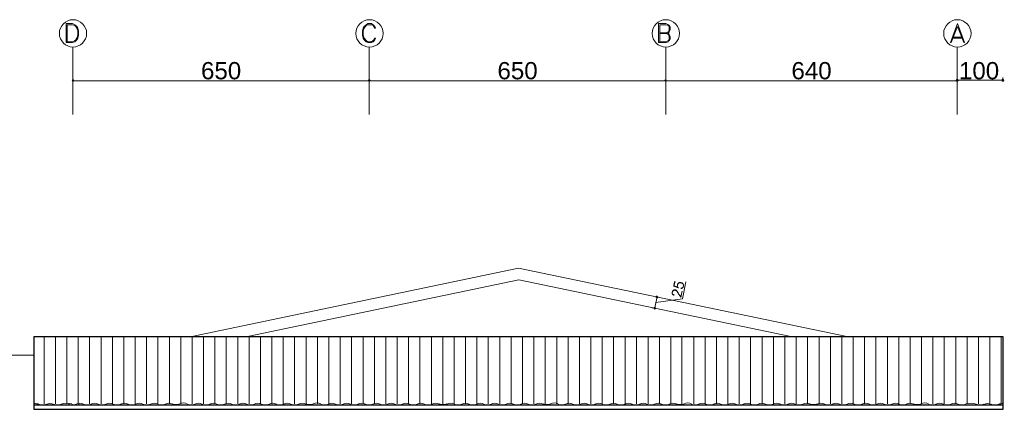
# Model space of a CAD drawing. Header units: metres. Extents: x 6 to 182, y 4 to 63.
# Tile 17 of 28: x 127 to 154, y 17 to 28. Entities that reach past the tile are written whole.
import ezdxf

# ---------------------------------------------------------------- set-up
doc = ezdxf.new("R2010")
doc.units = ezdxf.units.M
doc.header["$MEASUREMENT"] = 0
for name, color, linetype in [('PDF15_dim', 7, 'Continuous'), ('PDF15_hatch-borshi', 7, 'Continuous'), ('PDF15_rahpelee', 7, 'Continuous'), ('PDF15_Text', 7, 'Continuous'), ('PDF15_textt', 7, 'Continuous')]:
    doc.layers.add(name, color=color, linetype=linetype)
doc.styles.add('PDF Arial', font='arial.ttf')

msp = doc.modelspace()

# ---------------------------------------------------------------- hatches: boundary and pattern name
at = {"layer": 'PDF15_dim', "transparency": 33554559}
for points in [[(145.019, 20.273), (145.019, 20.312), (145.028, 20.312), (145.028, 20.312), (145.028, 20.312), (145.038, 20.312), (145.038, 20.312), (145.048, 20.312), (145.048, 20.312), (145.048, 20.312), (145.057, 20.321), (145.057, 20.321), (145.057, 20.321), (145.067, 20.321), (145.067, 20.321), (145.067, 20.331), (145.067, 20.331), (145.076, 20.331), (145.076, 20.331), (145.076, 20.341), (145.076, 20.341), (145.086, 20.35), (145.086, 20.35), (145.086, 20.35), (145.086, 20.35), (145.086, 20.36), (145.086, 20.36), (145.086, 20.37), (145.086, 20.37), (145.086, 20.37), (145.086, 20.379), (145.086, 20.379), (145.086, 20.389), (145.076, 20.389), (145.076, 20.389), (145.076, 20.398), (145.076, 20.398), (145.076, 20.398), (145.067, 20.398), (145.067, 20.408), (145.067, 20.408), (145.067, 20.408), (145.057, 20.408), (145.057, 20.418), (145.057, 20.418), (145.048, 20.418), (145.048, 20.418), (145.048, 20.418), (145.038, 20.427), (145.038, 20.427), (145.028, 20.427), (145.028, 20.427), (145.028, 20.427), (145.019, 20.427), (145.019, 20.427), (145.019, 20.427), (145.009, 20.427), (145.009, 20.427), (144.999, 20.427), (144.999, 20.427), (144.999, 20.427), (144.99, 20.427), (144.99, 20.427), (144.98, 20.427), (144.98, 20.418), (144.98, 20.418), (144.98, 20.418), (144.971, 20.418), (144.971, 20.418), (144.971, 20.418), (144.971, 20.408), (144.961, 20.408), (144.961, 20.408), (144.961, 20.398), (144.961, 20.398), (144.961, 20.398), (144.951, 20.389), (144.951, 20.389), (144.951, 20.379), (144.951, 20.379), (144.951, 20.379), (144.951, 20.37), (144.951, 20.37), (144.951, 20.36), (144.951, 20.36), (144.951, 20.36), (144.951, 20.35), (144.951, 20.35), (144.951, 20.35), (144.951, 20.341), (144.961, 20.341), (144.961, 20.341), (144.961, 20.331), (144.961, 20.331), (144.961, 20.331), (144.971, 20.321), (144.971, 20.321), (144.961, 20.292), (144.816, 20.35), (144.845, 20.485), (144.884, 20.485), (144.855, 20.37), (144.932, 20.341), (144.932, 20.341), (144.932, 20.35), (144.922, 20.35), (144.922, 20.36), (144.922, 20.36), (144.922, 20.36), (144.922, 20.37), (144.922, 20.37), (144.922, 20.379), (144.922, 20.379), (144.922, 20.379), (144.922, 20.389), (144.922, 20.389), (144.922, 20.398), (144.922, 20.398), (144.922, 20.398), (144.922, 20.408), (144.922, 20.408), (144.932, 20.408), (144.932, 20.418), (144.932, 20.418), (144.932, 20.418), (144.932, 20.427), (144.942, 20.427), (144.942, 20.427), (144.942, 20.437), (144.942, 20.437), (144.951, 20.437), (144.951, 20.447), (144.951, 20.447), (144.951, 20.447), (144.961, 20.447), (144.961, 20.456), (144.961, 20.456), (144.971, 20.456), (144.971, 20.456), (144.971, 20.456), (144.98, 20.466), (144.98, 20.466), (144.99, 20.466), (144.99, 20.466), (144.99, 20.466), (144.999, 20.466), (144.999, 20.466), (145.009, 20.466), (145.009, 20.466), (145.009, 20.466), (145.019, 20.466), (145.019, 20.466), (145.028, 20.466), (145.028, 20.466), (145.028, 20.466), (145.038, 20.466), (145.038, 20.466), (145.048, 20.456), (145.048, 20.456), (145.048, 20.456), (145.057, 20.456), (145.057, 20.456), (145.067, 20.456), (145.067, 20.456), (145.067, 20.447), (145.076, 20.447), (145.076, 20.447), (145.076, 20.447), (145.086, 20.437), (145.086, 20.437), (145.086, 20.437), (145.086, 20.437), (145.096, 20.427), (145.096, 20.427), (145.096, 20.427), (145.096, 20.418), (145.096, 20.418), (145.105, 20.418), (145.105, 20.408), (145.105, 20.408), (145.105, 20.408), (145.105, 20.398), (145.105, 20.398), (145.115, 20.398), (145.115, 20.389), (145.115, 20.389), (145.115, 20.389), (145.115, 20.379), (145.115, 20.379), (145.115, 20.37), (145.115, 20.37), (145.115, 20.37), (145.115, 20.36), (145.115, 20.36), (145.115, 20.35), (145.115, 20.35), (145.115, 20.35), (145.115, 20.341), (145.105, 20.341), (145.105, 20.331), (145.105, 20.331), (145.105, 20.331), (145.105, 20.321), (145.105, 20.321), (145.105, 20.321), (145.096, 20.312), (145.096, 20.312), (145.096, 20.312), (145.096, 20.302), (145.086, 20.302), (145.086, 20.302), (145.086, 20.292), (145.086, 20.292), (145.076, 20.292), (145.076, 20.292), (145.076, 20.292), (145.067, 20.283), (145.067, 20.283), (145.067, 20.283), (145.057, 20.283), (145.057, 20.283), (145.057, 20.283), (145.048, 20.273), (145.048, 20.273), (145.048, 20.273), (145.038, 20.273), (145.038, 20.273), (145.028, 20.273), (145.028, 20.273), (145.019, 20.273), (145.019, 20.273), (145.019, 20.273)], [(145.048, 20.225), (145.076, 20.225), (145.038, 20.042), (145.038, 20.042), (145.038, 20.042), (145.028, 20.042), (145.028, 20.042), (145.019, 20.042), (145.019, 20.042), (145.019, 20.052), (145.019, 20.052), (145.009, 20.052), (145.009, 20.052), (145.009, 20.052), (144.999, 20.061), (144.999, 20.061), (144.999, 20.061), (144.999, 20.071), (144.99, 20.071), (144.99, 20.071), (144.99, 20.081), (144.99, 20.081), (144.98, 20.081), (144.98, 20.081), (144.98, 20.081), (144.98, 20.09), (144.98, 20.09), (144.971, 20.09), (144.971, 20.1), (144.971, 20.1), (144.971, 20.1), (144.971, 20.109), (144.961, 20.109), (144.961, 20.119), (144.961, 20.119), (144.961, 20.119), (144.951, 20.129), (144.951, 20.129), (144.951, 20.138), (144.951, 20.138), (144.942, 20.148), (144.942, 20.148), (144.942, 20.158), (144.942, 20.158), (144.942, 20.158), (144.932, 20.167), (144.932, 20.167), (144.932, 20.177), (144.932, 20.177), (144.922, 20.177), (144.922, 20.187), (144.922, 20.187), (144.922, 20.187), (144.922, 20.196), (144.913, 20.196), (144.913, 20.196), (144.913, 20.196), (144.913, 20.206), (144.913, 20.206), (144.903, 20.206), (144.903, 20.206), (144.903, 20.215), (144.893, 20.215), (144.893, 20.215), (144.893, 20.215), (144.884, 20.225), (144.884, 20.225), (144.884, 20.225), (144.874, 20.225), (144.874, 20.225), (144.874, 20.225), (144.874, 20.225), (144.865, 20.235), (144.865, 20.235), (144.855, 20.235), (144.855, 20.235), (144.855, 20.225), (144.845, 20.225), (144.845, 20.225), (144.836, 20.225), (144.836, 20.225), (144.836, 20.225), (144.836, 20.225), (144.826, 20.215), (144.826, 20.215), (144.826, 20.215), (144.826, 20.215), (144.816, 20.206), (144.816, 20.206), (144.816, 20.206), (144.816, 20.196), (144.816, 20.196), (144.807, 20.187), (144.807, 20.187), (144.807, 20.187), (144.807, 20.177), (144.807, 20.177), (144.807, 20.167), (144.807, 20.167), (144.807, 20.167), (144.807, 20.158), (144.807, 20.158), (144.816, 20.148), (144.816, 20.148), (144.816, 20.148), (144.816, 20.148), (144.816, 20.138), (144.826, 20.138), (144.826, 20.138), (144.826, 20.129), (144.826, 20.129), (144.836, 20.129), (144.836, 20.129), (144.836, 20.129), (144.845, 20.129), (144.845, 20.119), (144.855, 20.119), (144.855, 20.119), (144.845, 20.09), (144.836, 20.09), (144.836, 20.09), (144.836, 20.09), (144.826, 20.09), (144.826, 20.09), (144.816, 20.1), (144.816, 20.1), (144.816, 20.1), (144.807, 20.1), (144.807, 20.1), (144.807, 20.109), (144.807, 20.109), (144.797, 20.109), (144.797, 20.119), (144.797, 20.119), (144.797, 20.119), (144.788, 20.119), (144.788, 20.129), (144.788, 20.129), (144.788, 20.129), (144.788, 20.138), (144.788, 20.138), (144.778, 20.138), (144.778, 20.148), (144.778, 20.148), (144.778, 20.158), (144.778, 20.158), (144.778, 20.158), (144.778, 20.167), (144.778, 20.167), (144.778, 20.177), (144.778, 20.177), (144.778, 20.177), (144.778, 20.187), (144.778, 20.187), (144.778, 20.196), (144.788, 20.196), (144.788, 20.206), (144.788, 20.206), (144.788, 20.206), (144.788, 20.215), (144.788, 20.215), (144.788, 20.225), (144.797, 20.225), (144.797, 20.225), (144.797, 20.235), (144.797, 20.235), (144.797, 20.235), (144.807, 20.244), (144.807, 20.244), (144.807, 20.244), (144.816, 20.244), (144.816, 20.254), (144.816, 20.254), (144.816, 20.254), (144.816, 20.254), (144.826, 20.254), (144.826, 20.254), (144.836, 20.264), (144.836, 20.264), (144.836, 20.264), (144.845, 20.264), (144.845, 20.264), (144.845, 20.264), (144.855, 20.264), (144.855, 20.264), (144.865, 20.264), (144.865, 20.264), (144.865, 20.264), (144.874, 20.264), (144.874, 20.264), (144.874, 20.264), (144.884, 20.264), (144.884, 20.264), (144.893, 20.264), (144.893, 20.264), (144.893, 20.254), (144.903, 20.254), (144.903, 20.254), (144.903, 20.254), (144.913, 20.254), (144.913, 20.244), (144.913, 20.244), (144.922, 20.244), (144.922, 20.244), (144.922, 20.235), (144.922, 20.235), (144.932, 20.235), (144.932, 20.225), (144.932, 20.225), (144.942, 20.225), (144.942, 20.225), (144.942, 20.215), (144.942, 20.215), (144.942, 20.215), (144.942, 20.215), (144.951, 20.206), (144.951, 20.206), (144.951, 20.206), (144.951, 20.196), (144.951, 20.196), (144.961, 20.196), (144.961, 20.187), (144.961, 20.187), (144.961, 20.177), (144.971, 20.177), (144.971, 20.177), (144.971, 20.167), (144.971, 20.167), (144.98, 20.158), (144.98, 20.158), (144.98, 20.148), (144.98, 20.148), (144.98, 20.138), (144.99, 20.138), (144.99, 20.138), (144.99, 20.129), (144.99, 20.129), (144.999, 20.119), (144.999, 20.119), (144.999, 20.119), (144.999, 20.119), (144.999, 20.109), (144.999, 20.109), (144.999, 20.109), (145.009, 20.109), (145.009, 20.1), (145.009, 20.1), (145.009, 20.1), (145.019, 20.1), (145.019, 20.09), (145.019, 20.09)]]:
    msp.add_hatch(color=256, dxfattribs=at).paths.add_polyline_path(points)

# ---------------------------------------------------------------- linework, layer by layer
at = {"layer": 'PDF15_dim', "lineweight": 20}
for points in [[(128.492, 26.013), (128.492, 25.869)], [(152.541, 25.946), (152.541, 26.023)], [(152.541, 26.013), (152.541, 25.869)], [(153.783, 25.946), (153.783, 26.023)], [(136.514, 25.936), (136.476, 25.936), (128.569, 25.936), (128.53, 25.936)], [(144.576, 25.936), (144.537, 25.936), (136.63, 25.936), (136.591, 25.936)], [(152.502, 25.936), (152.464, 25.936), (144.682, 25.936), (144.643, 25.936)], [(152.579, 25.946), (152.618, 25.946), (153.706, 25.946), (153.745, 25.946)], [(144.345, 19.907), (145.067, 20.004), (145.163, 20.466)], [(144.373, 20.052), (144.306, 20.071)], [(144.325, 19.792), (144.325, 19.821), (144.364, 19.984), (144.373, 20.023)], [(144.316, 19.753), (144.239, 19.763)]]:
    msp.add_lwpolyline(points, dxfattribs=at)
for points in [[(136.553, 25.869), (136.553, 26.013)], [(144.614, 25.869), (144.614, 26.013)]]:
    msp.add_lwpolyline(points, close=True, dxfattribs=at)
at = {"layer": 'PDF15_dim', "transparency": 33554559}
for points in [[(128.492, 25.975), (128.472, 25.965), (128.492, 25.936)], [(128.492, 25.936), (128.52, 25.965), (128.492, 25.975)], [(136.553, 25.975), (136.524, 25.965), (136.553, 25.936)], [(136.553, 25.936), (136.553, 25.975), (136.524, 25.965)], [(136.553, 25.936), (136.582, 25.965), (136.553, 25.975)], [(136.582, 25.965), (136.553, 25.936), (136.553, 25.975)], [(144.614, 25.975), (144.585, 25.965), (144.614, 25.936)], [(144.614, 25.936), (144.614, 25.975), (144.585, 25.965)], [(144.614, 25.936), (144.633, 25.965), (144.614, 25.975)], [(144.633, 25.965), (144.614, 25.936), (144.614, 25.975)], [(152.512, 25.975), (152.541, 25.946), (152.502, 25.946)], [(152.541, 25.985), (152.512, 25.975), (152.541, 25.946)], [(152.541, 25.936), (152.541, 25.975), (152.512, 25.965)], [(152.541, 25.946), (152.57, 25.975), (152.541, 25.985)], [(152.57, 25.965), (152.541, 25.936), (152.541, 25.975)], [(152.579, 25.946), (152.541, 25.946), (152.57, 25.975)], [(153.754, 25.975), (153.745, 25.946), (153.783, 25.946)], [(153.783, 25.946), (153.783, 25.985), (153.754, 25.975)], [(153.812, 25.975), (153.783, 25.946), (153.783, 25.985)], [(153.822, 25.946), (153.812, 25.975), (153.783, 25.946)], [(128.472, 25.965), (128.492, 25.936), (128.463, 25.936)], [(128.463, 25.936), (128.472, 25.917), (128.492, 25.936)], [(128.472, 25.917), (128.492, 25.936), (128.492, 25.907)], [(128.53, 25.936), (128.492, 25.936), (128.52, 25.965)], [(128.492, 25.936), (128.492, 25.907), (128.52, 25.917)], [(128.52, 25.917), (128.53, 25.936), (128.492, 25.936)], [(136.524, 25.965), (136.553, 25.936), (136.514, 25.936)], [(136.524, 25.965), (136.514, 25.936), (136.553, 25.936)], [(136.514, 25.936), (136.524, 25.917), (136.553, 25.936)], [(136.514, 25.936), (136.553, 25.936), (136.524, 25.917)], [(136.524, 25.917), (136.553, 25.936), (136.553, 25.907)], [(136.553, 25.936), (136.524, 25.917), (136.553, 25.907)], [(136.591, 25.936), (136.553, 25.936), (136.582, 25.965)], [(136.591, 25.936), (136.582, 25.965), (136.553, 25.936)], [(136.553, 25.936), (136.553, 25.907), (136.582, 25.917)], [(136.582, 25.917), (136.591, 25.936), (136.553, 25.936)], [(136.553, 25.907), (136.582, 25.917), (136.553, 25.936)], [(136.582, 25.917), (136.553, 25.936), (136.591, 25.936)], [(144.585, 25.965), (144.614, 25.936), (144.576, 25.936)], [(144.585, 25.965), (144.576, 25.936), (144.614, 25.936)], [(144.576, 25.936), (144.585, 25.917), (144.614, 25.936)], [(144.576, 25.936), (144.614, 25.936), (144.585, 25.917)], [(144.585, 25.917), (144.614, 25.936), (144.614, 25.907)], [(144.614, 25.936), (144.585, 25.917), (144.614, 25.907)], [(144.643, 25.936), (144.614, 25.936), (144.633, 25.965)], [(144.643, 25.936), (144.633, 25.965), (144.614, 25.936)], [(144.614, 25.936), (144.614, 25.907), (144.633, 25.917)], [(144.633, 25.917), (144.643, 25.936), (144.614, 25.936)], [(144.614, 25.907), (144.633, 25.917), (144.614, 25.936)], [(144.633, 25.917), (144.614, 25.936), (144.643, 25.936)], [(152.512, 25.965), (152.502, 25.936), (152.541, 25.936)], [(152.502, 25.946), (152.512, 25.917), (152.541, 25.946)], [(152.502, 25.936), (152.541, 25.936), (152.512, 25.917)], [(152.512, 25.917), (152.541, 25.946), (152.541, 25.907)], [(152.541, 25.936), (152.512, 25.917), (152.541, 25.907)], [(152.579, 25.936), (152.57, 25.965), (152.541, 25.936)], [(152.541, 25.946), (152.541, 25.907), (152.57, 25.917)], [(152.57, 25.917), (152.579, 25.946), (152.541, 25.946)], [(152.541, 25.907), (152.57, 25.917), (152.541, 25.936)], [(152.57, 25.917), (152.541, 25.936), (152.579, 25.936)], [(153.745, 25.946), (153.783, 25.946), (153.754, 25.917)], [(153.783, 25.946), (153.754, 25.917), (153.783, 25.907)], [(153.783, 25.907), (153.812, 25.917), (153.783, 25.946)], [(153.812, 25.917), (153.783, 25.946), (153.822, 25.946)], [(144.354, 20.09), (144.373, 20.052), (144.345, 20.061)], [(144.383, 20.09), (144.354, 20.09), (144.373, 20.052)], [(144.412, 20.071), (144.373, 20.052), (144.383, 20.09)], [(144.373, 20.052), (144.345, 20.061), (144.345, 20.032)], [(144.345, 20.032), (144.373, 20.023), (144.373, 20.052)], [(144.412, 20.052), (144.412, 20.071), (144.373, 20.052)], [(144.373, 20.023), (144.373, 20.052), (144.393, 20.023)], [(144.373, 20.052), (144.393, 20.023), (144.412, 20.052)], [(144.316, 19.753), (144.296, 19.782), (144.277, 19.763)], [(144.277, 19.763), (144.287, 19.734), (144.316, 19.753)], [(144.287, 19.734), (144.316, 19.753), (144.306, 19.715)], [(144.325, 19.792), (144.316, 19.753), (144.296, 19.782)], [(144.306, 19.715), (144.335, 19.724), (144.316, 19.753)], [(144.345, 19.772), (144.325, 19.792), (144.316, 19.753)], [(144.316, 19.753), (144.354, 19.743), (144.345, 19.772)], [(144.335, 19.724), (144.316, 19.753), (144.354, 19.743)]]:
    msp.add_solid(points, dxfattribs=at)
at = {"layer": 'PDF15_hatch-borshi', "lineweight": 18}
for points in [[(127.711, 17.153), (127.711, 18.983)], [(128.02, 17.153), (128.02, 18.983)], [(128.328, 17.153), (128.328, 18.983)], [(128.636, 17.153), (128.636, 18.983)], [(128.944, 17.153), (128.944, 18.983)], [(129.262, 17.153), (129.262, 18.983)], [(129.57, 17.153), (129.57, 18.983)], [(129.878, 17.153), (129.878, 18.983)], [(130.187, 17.153), (130.187, 18.983)], [(130.495, 17.153), (130.495, 18.983)], [(131.121, 17.153), (131.121, 18.983)], [(131.429, 17.153), (131.429, 18.983)], [(131.737, 17.153), (131.737, 18.983)], [(132.045, 17.153), (132.045, 18.983)], [(132.354, 17.153), (132.354, 18.983)], [(132.662, 17.153), (132.662, 18.983)], [(132.98, 17.153), (132.98, 18.983)], [(133.288, 17.153), (133.288, 18.983)], [(133.596, 17.153), (133.596, 18.983)], [(133.904, 17.153), (133.904, 18.983)], [(134.212, 17.153), (134.212, 18.983)], [(134.521, 17.153), (134.521, 18.983)], [(134.839, 17.153), (134.839, 18.983)], [(135.147, 17.153), (135.147, 18.983)], [(135.455, 17.153), (135.455, 18.983)], [(135.763, 17.153), (135.763, 18.983)], [(136.071, 17.153), (136.071, 18.983)], [(136.389, 17.153), (136.389, 18.983)], [(136.697, 17.153), (136.697, 18.983)], [(137.006, 17.153), (137.006, 18.983)], [(137.314, 17.153), (137.314, 18.983)], [(137.622, 17.153), (137.622, 18.983)], [(137.93, 17.153), (137.93, 18.983)], [(138.248, 17.153), (138.248, 18.983)], [(138.556, 17.153), (138.556, 18.983)], [(139.173, 17.153), (139.173, 18.983)], [(139.481, 17.153), (139.481, 18.983)], [(139.789, 17.153), (139.789, 18.983)], [(140.107, 17.153), (140.107, 18.983)], [(140.415, 17.153), (140.415, 18.983)], [(140.723, 17.153), (140.723, 18.983)], [(141.031, 17.153), (141.031, 18.983)], [(141.34, 17.153), (141.34, 18.983)], [(141.657, 17.153), (141.657, 18.983)], [(141.966, 17.153), (141.966, 18.983)], [(142.274, 17.153), (142.274, 18.983)], [(142.582, 17.153), (142.582, 18.983)], [(143.198, 17.153), (143.198, 18.983)], [(143.516, 17.153), (143.516, 18.983)], [(143.824, 17.153), (143.824, 18.983)], [(144.133, 17.153), (144.133, 18.983)], [(144.441, 17.153), (144.441, 18.983)], [(144.749, 17.153), (144.749, 18.983)], [(145.057, 17.153), (145.057, 18.983)], [(145.375, 17.153), (145.375, 18.983)], [(145.683, 17.153), (145.683, 18.983)], [(145.991, 17.153), (145.991, 18.983)], [(146.3, 17.153), (146.3, 18.983)], [(146.608, 17.153), (146.608, 18.983)], [(146.916, 17.153), (146.916, 18.983)], [(147.234, 17.153), (147.234, 18.983)], [(147.542, 17.153), (147.542, 18.983)], [(147.85, 17.153), (147.85, 18.983)], [(148.158, 17.153), (148.158, 18.983)], [(148.467, 17.153), (148.467, 18.983)], [(148.784, 17.153), (148.784, 18.983)], [(149.093, 17.153), (149.093, 18.983)], [(149.401, 17.153), (149.401, 18.983)], [(149.709, 17.153), (149.709, 18.983)], [(150.017, 17.153), (150.017, 18.983)], [(150.325, 17.153), (150.325, 18.983)], [(150.643, 17.153), (150.643, 18.983)], [(150.952, 17.153), (150.952, 18.983)], [(151.26, 17.153), (151.26, 18.983)], [(151.568, 17.153), (151.568, 18.983)], [(151.876, 17.153), (151.876, 18.983)], [(152.184, 17.153), (152.184, 18.983)], [(152.502, 17.153), (152.502, 18.983)], [(152.81, 17.153), (152.81, 18.983)], [(153.119, 17.153), (153.119, 18.983)], [(153.427, 17.153), (153.427, 18.983)], [(153.735, 17.153), (153.735, 18.983)]]:
    msp.add_lwpolyline(points, dxfattribs=at)
for points in [[(130.601, 17.15, -0.213982), (130.803, 17.153), (130.803, 18.983)], [(138.663, 17.15, -0.213982), (138.864, 17.153), (138.864, 18.983)], [(142.688, 17.15, -0.213982), (142.89, 17.153), (142.89, 18.983)], [(131.604, 17.157, 0.239714), (131.399, 17.157, -0.212603), (131.199, 17.155)], [(135.235, 17.157, 0.239714), (135.03, 17.157, -0.212603), (134.83, 17.155)], [(141.688, 17.157, 0.239714), (141.483, 17.157, -0.212603), (141.283, 17.155)], [(145.319, 17.157, 0.239714), (145.114, 17.157, -0.212603), (144.914, 17.155)], [(151.762, 17.157, 0.239714), (151.557, 17.157, -0.212603), (151.357, 17.155)]]:
    msp.add_lwpolyline(points, format="xyb", dxfattribs=at)
for centre, radius, start, end in [((127.466, 16.917), 0.246, 65.8246, 95.1361), ((127.668, 17.389), 0.265, 247.2583, 292.7912), ((127.87, 16.917), 0.246, 65.8246, 114.1369), ((128.073, 17.389), 0.265, 247.2583, 292.7912), ((128.323, 16.695), 0.477, 73.1579, 108.2483), ((128.477, 17.389), 0.265, 247.2088, 292.7417), ((128.564, 17.389), 0.265, 247.2583, 292.7912), ((128.679, 16.926), 0.246, 65.8685, 114.1809), ((128.882, 17.389), 0.265, 247.2088, 292.7417), ((129.084, 16.926), 0.246, 65.8685, 114.1809), ((129.286, 17.389), 0.265, 247.2088, 292.7417), ((129.488, 16.926), 0.246, 65.8685, 114.1809), ((129.691, 17.389), 0.265, 247.2088, 292.7417), ((129.893, 16.926), 0.246, 65.8685, 114.1809), ((130.095, 17.389), 0.265, 247.2088, 292.7417), ((130.297, 16.926), 0.246, 65.8685, 114.1809), ((130.5, 17.389), 0.265, 247.2088, 292.7417), ((130.904, 17.389), 0.265, 247.2088, 292.7417), ((131.106, 16.926), 0.246, 65.8685, 114.1809), ((131.704, 17.389), 0.265, 247.2088, 292.7417), ((131.906, 16.926), 0.246, 65.8685, 114.1809), ((132.108, 17.389), 0.265, 247.2088, 292.7417), ((132.31, 16.926), 0.246, 65.8685, 114.1809), ((132.513, 17.389), 0.265, 247.2088, 292.7417), ((132.715, 16.926), 0.246, 65.8685, 114.1809), ((132.917, 17.389), 0.265, 247.2088, 292.7417), ((133.119, 16.926), 0.246, 65.8685, 114.1809), ((133.322, 17.389), 0.265, 247.2088, 292.7417), ((133.524, 16.926), 0.246, 65.8685, 114.1809), ((133.726, 17.389), 0.265, 247.2088, 292.7417), ((133.928, 16.926), 0.246, 65.8685, 114.1809), ((134.121, 17.389), 0.265, 247.2088, 292.7417), ((134.323, 16.926), 0.246, 65.8685, 114.1809), ((134.526, 17.389), 0.265, 247.2088, 292.7417), ((134.728, 16.926), 0.246, 65.8685, 114.1809), ((135.335, 17.389), 0.265, 247.2088, 292.7417), ((135.537, 16.926), 0.246, 65.8685, 114.1809), ((135.739, 17.389), 0.265, 247.2088, 292.7417), ((135.941, 16.926), 0.246, 65.8685, 114.1809), ((136.144, 17.389), 0.265, 247.2088, 292.7417), ((136.346, 16.926), 0.246, 65.8685, 114.1809), ((136.548, 17.389), 0.265, 247.2088, 292.7417), ((136.75, 16.926), 0.246, 65.8685, 114.1809), ((136.943, 17.389), 0.265, 247.2088, 292.7417), ((137.145, 16.926), 0.246, 65.8685, 114.1809), ((137.347, 17.389), 0.265, 247.2088, 292.7417), ((137.55, 16.926), 0.246, 65.8685, 114.1809), ((137.752, 17.389), 0.265, 247.2088, 292.7417), ((137.954, 16.926), 0.246, 65.8685, 114.1809), ((138.156, 17.389), 0.265, 247.2088, 292.7417), ((138.359, 16.926), 0.246, 65.8685, 114.1809), ((138.561, 17.389), 0.265, 247.2088, 292.7417), ((138.561, 17.379), 0.246, 245.9729, 293.9831), ((138.965, 17.389), 0.265, 247.2088, 292.7417), ((139.168, 16.926), 0.246, 65.8685, 114.1809), ((139.37, 17.389), 0.265, 247.2088, 292.7417), ((139.572, 16.926), 0.246, 65.8685, 114.1809), ((139.765, 17.389), 0.265, 247.2088, 292.7417), ((139.967, 16.926), 0.246, 65.8685, 114.1809), ((140.169, 17.389), 0.265, 247.2088, 292.7417), ((140.372, 16.926), 0.246, 65.8685, 114.1809), ((140.574, 17.389), 0.265, 247.2088, 292.7417), ((140.776, 16.926), 0.246, 65.8685, 114.1809), ((140.978, 17.389), 0.265, 247.2088, 292.7417), ((141.181, 16.926), 0.246, 65.8685, 114.1809), ((141.787, 17.389), 0.265, 247.2088, 292.7417), ((141.99, 16.926), 0.246, 65.8685, 114.1809), ((142.192, 17.389), 0.265, 247.2088, 292.7417), ((142.394, 16.926), 0.246, 65.8685, 114.1809), ((142.587, 17.389), 0.265, 247.2088, 292.7417), ((142.991, 17.389), 0.265, 247.2088, 292.7417), ((143.194, 16.926), 0.246, 65.8685, 114.1809), ((143.396, 17.389), 0.265, 247.2088, 292.7417), ((143.598, 16.926), 0.246, 65.8685, 114.1809), ((143.8, 17.389), 0.265, 247.2088, 292.7417), ((144.003, 16.926), 0.246, 65.8685, 114.1809), ((144.205, 17.389), 0.265, 247.2088, 292.7417), ((144.407, 16.926), 0.246, 65.8685, 114.1809), ((144.609, 17.389), 0.265, 247.2088, 292.7417), ((144.812, 16.926), 0.246, 65.8685, 114.1809), ((145.409, 17.389), 0.265, 247.2088, 292.7417), ((145.611, 16.926), 0.246, 65.8685, 114.1809), ((145.813, 17.389), 0.265, 247.2088, 292.7417), ((146.016, 16.926), 0.246, 65.8685, 114.1809), ((146.218, 17.389), 0.265, 247.2088, 292.7417), ((146.42, 16.926), 0.246, 65.8685, 114.1809), ((146.622, 17.389), 0.265, 247.2088, 292.7417), ((146.825, 16.926), 0.246, 65.8685, 114.1809), ((147.027, 17.389), 0.265, 247.2088, 292.7417), ((147.229, 16.926), 0.246, 65.8685, 114.1809), ((147.431, 17.389), 0.265, 247.2088, 292.7417), ((147.634, 16.926), 0.246, 65.8685, 114.1809), ((147.836, 17.389), 0.265, 247.2088, 292.7417), ((148.038, 16.926), 0.246, 65.8685, 114.1809), ((148.24, 17.389), 0.265, 247.2088, 292.7417), ((148.443, 16.926), 0.246, 65.8685, 114.1809), ((148.635, 17.389), 0.265, 247.2088, 292.7417), ((148.635, 17.379), 0.246, 245.9729, 293.9831), ((148.837, 16.926), 0.246, 65.8685, 114.1809), ((149.04, 17.389), 0.265, 247.2088, 292.7417), ((149.242, 16.926), 0.246, 65.8685, 114.1809), ((149.444, 17.389), 0.265, 247.2088, 292.7417), ((149.646, 16.926), 0.246, 65.8685, 114.1809), ((149.849, 17.389), 0.265, 247.2088, 292.7417), ((150.051, 16.926), 0.246, 65.8685, 114.1809), ((150.253, 17.389), 0.265, 247.2088, 292.7417), ((150.456, 16.926), 0.246, 65.8685, 114.1809), ((150.658, 17.389), 0.265, 247.2088, 292.7417), ((150.86, 16.926), 0.246, 65.8685, 114.1809), ((151.062, 17.389), 0.265, 247.2088, 292.7417), ((151.255, 16.926), 0.246, 65.8685, 114.1809), ((151.862, 17.389), 0.265, 247.2088, 292.7417), ((152.064, 16.926), 0.246, 65.8685, 114.1809), ((152.266, 17.389), 0.265, 247.2088, 292.7417), ((152.468, 16.926), 0.246, 65.8685, 114.1809), ((152.671, 17.389), 0.265, 247.2088, 292.7417), ((152.911, 16.695), 0.477, 71.7572, 106.8475), ((153.162, 17.389), 0.265, 247.2088, 292.7417), ((153.364, 16.917), 0.246, 65.8685, 114.1809), ((153.566, 17.389), 0.265, 247.2088, 292.7417), ((153.769, 16.917), 0.246, 84.8694, 114.1809)]:
    msp.add_arc(centre, radius, start, end, dxfattribs=at)
at = {"layer": 'PDF15_rahpelee', "lineweight": 20}
for points in [[(128.492, 26.842), (128.492, 25.021)], [(136.553, 26.842), (136.553, 25.021)], [(144.614, 26.842), (144.614, 25.021)], [(152.541, 26.842), (152.541, 25.021)]]:
    msp.add_lwpolyline(points, dxfattribs=at)
at = {"layer": 'PDF15_rahpelee', "lineweight": 18}
for points in [[(114.738, 21.641), (120.064, 21.641), (120.064, 24.781), (126.729, 24.781), (126.729, 18.482), (127.442, 18.482)], [(149.536, 18.983), (140.608, 20.841), (131.728, 18.983)], [(148.014, 18.983), (140.617, 20.524), (133.24, 18.983)]]:
    msp.add_lwpolyline(points, dxfattribs=at)
at = {"layer": 'PDF15_rahpelee', "lineweight": 30}
msp.add_lwpolyline([(127.442, 16.999), (127.442, 18.983), (153.783, 18.983), (153.783, 16.999)], close=True, dxfattribs=at)
msp.add_lwpolyline([(127.442, 17.124), (153.783, 17.124)], dxfattribs=at)
at = {"layer": 'PDF15_rahpelee', "lineweight": 20}
for centre in [(128.496, 27.222), (136.558, 27.222), (144.619, 27.222), (152.545, 27.222)]:
    msp.add_circle(centre, 0.371, dxfattribs=at)
at = {"layer": 'PDF15_textt', "lineweight": 20}
for points in [[(128.309, 26.977), (128.482, 26.977), (128.549, 26.996), (128.597, 27.044), (128.626, 27.092), (128.646, 27.169), (128.646, 27.294), (128.626, 27.362), (128.597, 27.41), (128.549, 27.458), (128.482, 27.487), (128.309, 27.487)], [(128.337, 26.996), (128.482, 26.996), (128.549, 27.025), (128.578, 27.044), (128.597, 27.092), (128.626, 27.169), (128.626, 27.294), (128.597, 27.362), (128.578, 27.41), (128.549, 27.439), (128.482, 27.458), (128.337, 27.458)], [(136.726, 27.092), (136.707, 27.092), (136.678, 27.044), (136.659, 27.025), (136.611, 26.996), (136.514, 26.996), (136.466, 27.025), (136.418, 27.092), (136.389, 27.169), (136.389, 27.294), (136.418, 27.362), (136.466, 27.439), (136.514, 27.458), (136.611, 27.458), (136.659, 27.439), (136.678, 27.41), (136.707, 27.362), (136.726, 27.362), (136.707, 27.41), (136.659, 27.458), (136.611, 27.487), (136.514, 27.487), (136.466, 27.458), (136.418, 27.41), (136.389, 27.362), (136.37, 27.294), (136.37, 27.169), (136.389, 27.092), (136.418, 27.044), (136.466, 26.996), (136.514, 26.977), (136.611, 26.977), (136.659, 26.996), (136.707, 27.044)], [(152.55, 27.487), (152.358, 26.977), (152.377, 26.977), (152.55, 27.41), (152.724, 26.977), (152.743, 26.977)]]:
    msp.add_lwpolyline(points, close=True, dxfattribs=at)
for points in [[(144.614, 27.217), (144.691, 27.237), (144.71, 27.265), (144.739, 27.314), (144.739, 27.391), (144.71, 27.439), (144.691, 27.458), (144.614, 27.487), (144.422, 27.487), (144.422, 26.977), (144.614, 26.977), (144.691, 26.996), (144.71, 27.025), (144.739, 27.073), (144.739, 27.14), (144.71, 27.188), (144.691, 27.217), (144.614, 27.237)], [(144.45, 27.237), (144.614, 27.237), (144.691, 27.265), (144.71, 27.314), (144.71, 27.391), (144.691, 27.439), (144.614, 27.458), (144.45, 27.458), (144.45, 26.996), (144.614, 26.996), (144.691, 27.025), (144.71, 27.073), (144.71, 27.14), (144.691, 27.188), (144.614, 27.217), (144.45, 27.217)], [(152.406, 27.092), (152.695, 27.092)], [(152.425, 27.121), (152.675, 27.121)]]:
    msp.add_lwpolyline(points, dxfattribs=at)

# ---------------------------------------------------------------- texts
at = {"layer": 'PDF15_Text', "char_height": 0.4688, "attachment_point": 7, "style": 'PDF Arial'}
for s, insert in [('650', (131.978, 25.967)), ('650', (140.039, 25.967)), ('640', (148.033, 25.967)), ('100', (152.589, 25.967))]:
    msp.add_mtext(s, dxfattribs=dict(at, insert=insert))

doc.saveas('drawing.dxf')
